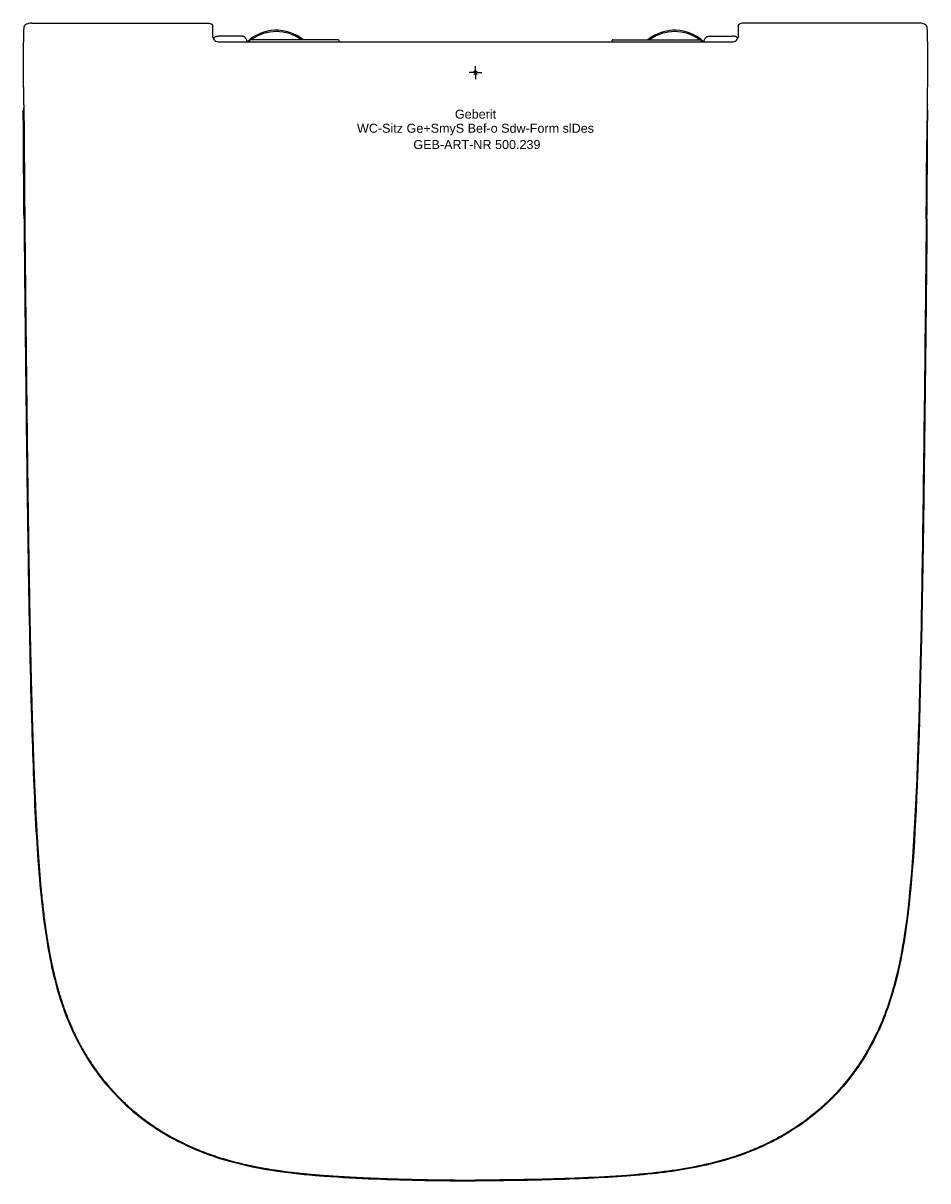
# Model space of a CAD drawing. Header units: millimetres. Extents: x -176 to 176, y -432 to 19.
import ezdxf
from ezdxf.enums import TextEntityAlignment as Align

# ---------------------------------------------------------------- set-up
doc = ezdxf.new("R2010")
doc.units = ezdxf.units.MM
doc.layers.get('0').update_dxf_attribs({"linetype": 'CONTINUOUS'})
for name, color, linetype, lineweight in [('Arbeitspunkt(DIN)', 7, 'CONTINUOUS', 25), ('GEB-ART-NR', 1, 'CONTINUOUS', 18), ('GEB-BEZUG', 2, 'CONTINUOUS', 25), ('GEB-TEXT', 5, 'CONTINUOUS', 18)]:
    doc.layers.add(name, color=color, linetype=linetype, lineweight=lineweight)
doc.layers.add('GEB-KONTUR-A', color=5, linetype='CONTINUOUS')
doc.styles.get("Standard").update_dxf_attribs({"font": 'arial.ttf'})

# ---------------------------------------------------------------- blocks, each defined once
blk = doc.blocks.new('Einfügepunkt')
at = {"layer": 'GEB-BEZUG'}
for p, q in [((-0.71, -0.71), (0.71, 0.71)), ((-0.71, 0.71), (0.71, -0.71))]:
    blk.add_line(p, q, dxfattribs=at)

msp = doc.modelspace()

# ---------------------------------------------------------------- linework, layer by layer
at = {"layer": 'Arbeitspunkt(DIN)', "ltscale": 25}
for q in [(-2.5, 0), (0, 2.5), (0, -2.5), (2.5, 0)]:
    msp.add_line((0, 0), q, dxfattribs=at)
at = {"layer": 'GEB-KONTUR-A', "ltscale": 25}
for p, q in [((-172.59, 19.27), (-104.36, 19.27)), ((172.59, 19.27), (104.36, 19.27)), ((-91, 14.22), (-100.01, 14.22)), ((91, 14.22), (100.01, 14.22)), ((-99.65, 12), (0, 12)), ((-89.01, 12.39), (-88.97, 12.02)), ((-88, 12), (-88, 12.25)), ((-53.5, 12.75), (-87.5, 12.75)), ((-53, 12.25), (-53, 12)), ((0, 12), (99.65, 12)), ((53, 12.25), (53, 12)), ((53.5, 12.75), (87.5, 12.75)), ((88, 12), (88, 12.25)), ((88.97, 12.02), (89.01, 12.39)), ((-175.13, -12.9), (-175.13, -12.9)), ((175.13, -12.9), (175.13, -12.9))]:
    msp.add_line(p, q, dxfattribs=at)
for centre, radius, start, end in [((-77.5, 0), 16.5, 50.5994, 133.3418), ((-77.5, 0), 16, 52.8327, 127.1673), ((77.5, 0), 16.5, 46.6582, 129.4006), ((77.5, 0), 16, 52.8327, 127.1673), ((-77.5, 0), 16, 131.0145, 131.4096), ((-87.5, 12.25), 0.5, 90, 180.0001), ((-53.5, 12.25), 0.5, 359.9999, 90), ((53.5, 12.25), 0.5, 90, 180.0001), ((87.5, 12.25), 0.5, 359.9999, 90), ((77.5, 0), 16, 48.5904, 48.9855)]:
    msp.add_arc(centre, radius, start, end, dxfattribs=at)
for centre, major_axis, ratio, start_param, end_param in [((-102.38, 0), (0, -19.12), 0.017455, 2.378597, 2.822905), ((102.38, 0), (0, -19.12), 0.017455, 3.46028, 3.904588), ((-175.5, -0.04), (0.1, -19.01), 0.026836, 5.369583, 5.410315), ((175.5, -0.04), (0.1, 19.01), 0.026836, 4.014463, 4.055195)]:
    msp.add_ellipse(centre, major_axis=major_axis, ratio=ratio, start_param=start_param, end_param=end_param, dxfattribs=at)
for points, knots in [([(-175.07, 18.67), (-175.26, 18.55), (-175.43, 18.4), (-175.68, 18.02), (-175.76, 17.79), (-175.78, 17.52)], [0.000001, 0.000001, 0.000001, 0.000001, 0.2091399, 0.2091399, 0.418281, 0.418281, 0.418281, 0.418281]), ([(-172.59, 19.27), (-172.74, 19.27), (-172.87, 19.27), (-173.15, 19.25), (-173.28, 19.23), (-173.77, 19.17), (-174.05, 19.09), (-174.56, 18.94), (-174.84, 18.81), (-175.07, 18.67)], [0, 0, 0, 0, 0.0424875, 0.0424875, 0.0886498, 0.0886498, 0.2290236, 0.2290236, 0.4652586, 0.4652586, 0.4652586, 0.4652586]), ([(-104.36, 19.27), (-104.31, 19.27), (-104.25, 19.27), (-104.15, 19.27), (-104.1, 19.26), (-103.94, 19.25), (-103.84, 19.24), (-103.51, 19.19), (-103.33, 19.13), (-103, 19.02), (-102.82, 18.93), (-102.67, 18.83)], [-0.3681815, -0.3681815, -0.3681815, -0.3681815, -0.3504319, -0.3504319, -0.3319618, -0.3319618, -0.2909682, -0.2909682, -0.1841695, -0.1841695, -0.000001, -0.000001, -0.000001, -0.000001]), ([(-102.67, 18.83), (-102.56, 18.75), (-102.46, 18.66), (-102.33, 18.43), (-102.28, 18.3), (-102.27, 18.16)], [0.000001, 0.000001, 0.000001, 0.000001, 0.1391501, 0.1391501, 0.2783002, 0.2783002, 0.2783002, 0.2783002]), ([(102.27, 18.16), (102.28, 18.3), (102.33, 18.43), (102.46, 18.66), (102.56, 18.75), (102.67, 18.83)], [-0.2783002, -0.2783002, -0.2783002, -0.2783002, -0.1391501, -0.1391501, -0.000001, -0.000001, -0.000001, -0.000001]), ([(104.36, 19.27), (104.31, 19.27), (104.25, 19.27), (104.15, 19.27), (104.1, 19.26), (103.94, 19.25), (103.84, 19.24), (103.51, 19.19), (103.33, 19.13), (103, 19.02), (102.82, 18.93), (102.67, 18.83)], [0, 0, 0, 0, 0.0157926, 0.0157926, 0.032226, 0.032226, 0.0686981, 0.0686981, 0.1637121, 0.1637121, 0.3276365, 0.3276365, 0.3276365, 0.3276365]), ([(175.07, 18.67), (174.84, 18.81), (174.57, 18.93), (174.07, 19.09), (173.79, 19.16), (173.29, 19.23), (173.16, 19.25), (172.88, 19.27), (172.74, 19.27), (172.59, 19.27)], [0.000001, 0.000001, 0.000001, 0.000001, 0.253361, 0.253361, 0.408193, 0.408193, 0.4590346, 0.4590346, 0.5057526, 0.5057526, 0.5057526, 0.5057526]), ([(175.78, 17.52), (175.76, 17.79), (175.68, 18.02), (175.43, 18.4), (175.26, 18.55), (175.07, 18.67)], [-0.418281, -0.418281, -0.418281, -0.418281, -0.2091399, -0.2091399, -0.000001, -0.000001, -0.000001, -0.000001]), ([(-175.78, 17.52), (-175.81, 17), (-175.84, 16.34), (-175.87, 15.55), (-175.87, 15.32), (-175.88, 15.07), (-175.89, 14.81), (-175.91, 13.97), (-175.93, 13.03), (-175.95, 11.99), (-175.96, 11.41), (-175.97, 10.81), (-175.98, 10.18), (-175.99, 8.96), (-176, 7.66), (-176.01, 6.3), (-176.01, 5.83), (-176.01, 5.35), (-176.02, 4.87), (-176.02, 3.9), (-176.02, 2.91), (-176.02, 1.92), (-176.01, 1.16), (-176.01, 0.39), (-176.01, -0.37), (-176, -1.17), (-176, -1.97), (-175.99, -2.76), (-175.98, -3.92), (-175.97, -5.05), (-175.95, -6.15), (-175.93, -7.46), (-175.91, -8.71), (-175.88, -9.88), (-175.87, -10.49), (-175.86, -11.08), (-175.84, -11.65)], [0.000018, 0.000018, 0.000018, 0.000018, 0.413103, 0.413103, 0.413103, 0.537281, 0.537281, 0.537281, 0.940561, 0.940561, 0.940561, 1.165348, 1.165348, 1.165348, 1.598482, 1.598482, 1.598482, 1.748768, 1.748768, 1.748768, 2.049221, 2.049221, 2.049221, 2.278683, 2.278683, 2.278683, 2.518876, 2.518876, 2.518876, 2.868001, 2.868001, 2.868001, 3.28138, 3.28138, 3.28138, 3.49612, 3.49612, 3.49612, 3.49612]), ([(-102.15, 13.82), (-102.14, 13.59), (-102.08, 13.37), (-101.82, 12.93), (-101.64, 12.73), (-101.17, 12.38), (-100.9, 12.24), (-100.3, 12.05), (-99.98, 12), (-99.65, 12)], [0, 0, 0, 0, 0.0976798, 0.0976798, 0.1955828, 0.1955828, 0.2934903, 0.2934903, 0.3911656, 0.3911656, 0.3911656, 0.3911656]), ([(-102.04, 13.32), (-102.01, 13.4), (-101.97, 13.47), (-101.83, 13.67), (-101.7, 13.78), (-101.55, 13.87)], [-0.2369511, -0.2369511, -0.2369511, -0.2369511, -0.1580288, -0.1580288, 0, 0, 0, 0]), ([(-101.55, 13.87), (-101.35, 13.98), (-101.11, 14.06), (-100.73, 14.15), (-100.59, 14.18), (-100.37, 14.2), (-100.3, 14.21), (-100.15, 14.21), (-100.08, 14.22), (-100.01, 14.22)], [0.0003911, 0.0003911, 0.0003911, 0.0003911, 0.1981558, 0.1981558, 0.2819828, 0.2819828, 0.3180698, 0.3180698, 0.3517898, 0.3517898, 0.3517898, 0.3517898]), ([(-89.01, 12.39), (-89.01, 12.39), (-89.01, 12.39), (-89.01, 12.39), (-89.02, 12.45), (-89.03, 12.52), (-89.04, 12.58), (-89.06, 12.71), (-89.1, 12.84), (-89.15, 12.96), (-89.21, 13.09), (-89.27, 13.22), (-89.36, 13.34), (-89.42, 13.43), (-89.48, 13.51), (-89.56, 13.59), (-89.56, 13.6), (-89.57, 13.61), (-89.58, 13.61), (-89.68, 13.71), (-89.78, 13.8), (-89.9, 13.88), (-89.99, 13.94), (-90.08, 13.99), (-90.18, 14.04), (-90.19, 14.04), (-90.21, 14.05), (-90.22, 14.06), (-90.34, 14.11), (-90.47, 14.15), (-90.6, 14.17), (-90.72, 14.2), (-90.85, 14.21), (-90.97, 14.22), (-90.98, 14.22), (-90.99, 14.22), (-91, 14.22)], [0.0195241, 0.0195241, 0.0195241, 0.0195241, 0.0195313, 0.0195313, 0.0195313, 0.0390304, 0.0390304, 0.0390304, 0.0780184, 0.0780184, 0.0780184, 0.1212986, 0.1212986, 0.1212986, 0.153494, 0.153494, 0.153494, 0.1565316, 0.1565316, 0.1565316, 0.1980231, 0.1980231, 0.1980231, 0.2298604, 0.2298604, 0.2298604, 0.234673, 0.234673, 0.234673, 0.2742791, 0.2742791, 0.2742791, 0.3114546, 0.3114546, 0.3114546, 0.3138401, 0.3138401, 0.3138401, 0.3138401]), ([(89.01, 12.39), (89.01, 12.39), (89.01, 12.39), (89.01, 12.39), (89.02, 12.45), (89.03, 12.52), (89.04, 12.58), (89.06, 12.71), (89.1, 12.84), (89.15, 12.96), (89.21, 13.09), (89.27, 13.22), (89.36, 13.34), (89.42, 13.43), (89.48, 13.51), (89.56, 13.59), (89.56, 13.6), (89.57, 13.61), (89.58, 13.61), (89.68, 13.71), (89.78, 13.8), (89.9, 13.88), (89.99, 13.94), (90.08, 13.99), (90.18, 14.04), (90.19, 14.04), (90.21, 14.05), (90.22, 14.06), (90.34, 14.11), (90.47, 14.15), (90.6, 14.17), (90.72, 14.2), (90.85, 14.21), (90.97, 14.22), (90.98, 14.22), (90.99, 14.22), (91, 14.22)], [-0.2961572, -0.2961572, -0.2961572, -0.2961572, -0.2961499, -0.2961499, -0.2961499, -0.2765287, -0.2765287, -0.2765287, -0.2372968, -0.2372968, -0.2372968, -0.1937458, -0.1937458, -0.1937458, -0.161349, -0.161349, -0.161349, -0.1582924, -0.1582924, -0.1582924, -0.1165413, -0.1165413, -0.1165413, -0.0845049, -0.0845049, -0.0845049, -0.0796622, -0.0796622, -0.0796622, -0.0398084, -0.0398084, -0.0398084, -0.0024004, -0.0024004, -0.0024004, 0, 0, 0, 0]), ([(99.65, 12), (99.98, 12), (100.3, 12.05), (100.9, 12.24), (101.17, 12.38), (101.64, 12.73), (101.82, 12.93), (102.08, 13.37), (102.14, 13.59), (102.15, 13.82)], [-0.3911656, -0.3911656, -0.3911656, -0.3911656, -0.2934903, -0.2934903, -0.1955828, -0.1955828, -0.0976798, -0.0976798, 0, 0, 0, 0]), ([(101.55, 13.87), (101.35, 13.98), (101.11, 14.06), (100.73, 14.15), (100.59, 14.18), (100.37, 14.2), (100.3, 14.21), (100.15, 14.21), (100.08, 14.22), (100.01, 14.22)], [-0.2322101, -0.2322101, -0.2322101, -0.2322101, -0.1015239, -0.1015239, -0.0461297, -0.0461297, -0.0222827, -0.0222827, 0, 0, 0, 0]), ([(102.04, 13.32), (102.01, 13.4), (101.97, 13.47), (101.83, 13.67), (101.7, 13.78), (101.55, 13.87)], [0.0792373, 0.0792373, 0.0792373, 0.0792373, 0.1583386, 0.1583386, 0.3167258, 0.3167258, 0.3167258, 0.3167258]), ([(175.84, -11.65), (175.87, -10.56), (175.9, -9.38), (175.92, -8.14), (175.93, -7.49), (175.94, -6.83), (175.95, -6.15), (175.97, -5.05), (175.98, -3.92), (175.99, -2.76), (176, -1.97), (176, -1.17), (176.01, -0.37), (176.01, 0.39), (176.01, 1.16), (176.02, 1.92), (176.02, 2.91), (176.02, 3.9), (176.02, 4.87), (176.01, 6.26), (176, 7.61), (175.99, 8.88), (175.99, 9.32), (175.98, 9.75), (175.98, 10.18), (175.96, 11.31), (175.95, 12.36), (175.93, 13.31), (175.91, 13.84), (175.9, 14.35), (175.89, 14.81), (175.86, 15.67), (175.84, 16.41), (175.81, 17.01), (175.8, 17.2), (175.79, 17.37), (175.78, 17.52)], [-3.49612, -3.49612, -3.49612, -3.49612, -3.082741, -3.082741, -3.082741, -2.868002, -2.868002, -2.868002, -2.518876, -2.518876, -2.518876, -2.278683, -2.278683, -2.278683, -2.049221, -2.049221, -2.049221, -1.748768, -1.748768, -1.748768, -1.315634, -1.315634, -1.315634, -1.165348, -1.165348, -1.165348, -0.762068, -0.762068, -0.762068, -0.537282, -0.537282, -0.537282, -0.124184, -0.124184, -0.124184, -0.000018, -0.000018, -0.000018, -0.000018]), ([(-175.83, -12.25), (-175.81, -12.73), (-175.8, -13.22), (-175.79, -13.72), (-175.77, -14.51), (-175.75, -15.34), (-175.73, -16.2), (-175.72, -16.77), (-175.71, -17.36), (-175.7, -17.96), (-175.7, -18.26), (-175.69, -18.55), (-175.69, -18.86), (-175.68, -19.45), (-175.67, -20.05), (-175.66, -20.66), (-175.65, -21.59), (-175.64, -22.53), (-175.63, -23.49), (-175.63, -24.11), (-175.62, -24.75), (-175.62, -25.38), (-175.62, -25.7), (-175.61, -26.03), (-175.61, -26.35)], [-1.525689, -1.525689, -1.525689, -1.525689, -1.340103, -1.340103, -1.340103, -1.051471, -1.051471, -1.051471, -0.858077, -0.858077, -0.858077, -0.76284, -0.76284, -0.76284, -0.575523, -0.575523, -0.575523, -0.287761, -0.287761, -0.287761, -0.097792, -0.097792, -0.097792, 0, 0, 0, 0]), ([(175.83, -12.25), (175.81, -12.73), (175.8, -13.22), (175.79, -13.72), (175.77, -14.51), (175.75, -15.34), (175.73, -16.2), (175.72, -16.77), (175.71, -17.36), (175.7, -17.96), (175.7, -18.26), (175.69, -18.55), (175.69, -18.86), (175.68, -19.45), (175.67, -20.05), (175.66, -20.66), (175.65, -21.59), (175.64, -22.53), (175.63, -23.49), (175.63, -24.11), (175.62, -24.75), (175.62, -25.38), (175.62, -25.7), (175.61, -26.03), (175.61, -26.35)], [0, 0, 0, 0, 0.185589, 0.185589, 0.185589, 0.47422, 0.47422, 0.47422, 0.667616, 0.667616, 0.667616, 0.762851, 0.762851, 0.762851, 0.95017, 0.95017, 0.95017, 1.237937, 1.237937, 1.237937, 1.427908, 1.427908, 1.427908, 1.525703, 1.525703, 1.525703, 1.525703]), ([(-175.79, -13.8), (-175.81, -13.87), (-175.84, -13.94), (-175.93, -14.26), (-175.97, -14.53), (-175.97, -14.79)], [0.2120369, 0.2120369, 0.2120369, 0.2120369, 0.2336404, 0.2336404, 0.3132799, 0.3132799, 0.3132799, 0.3132799]), ([(-175.69, -56.91), (-175.76, -49.88), (-175.81, -42.85), (-175.86, -35.83), (-175.9, -28.81), (-175.94, -21.8), (-175.97, -14.79)], [-4.217126, -4.217126, -4.217126, -4.217126, -2.108562, -2.108562, -2.108562, -0.000001, -0.000001, -0.000001, -0.000001]), ([(175.69, -56.91), (175.76, -49.88), (175.81, -42.85), (175.86, -35.83), (175.9, -28.81), (175.94, -21.8), (175.97, -14.79)], [-4.217093, -4.217093, -4.217093, -4.217093, -2.108545, -2.108545, -2.108545, -0.000001, -0.000001, -0.000001, -0.000001]), ([(175.97, -14.79), (175.97, -14.53), (175.93, -14.26), (175.84, -13.94), (175.81, -13.87), (175.79, -13.8)], [-0.3132806, -0.3132806, -0.3132806, -0.3132806, -0.2336408, -0.2336408, -0.2120376, -0.2120376, -0.2120376, -0.2120376]), ([(-175.61, -26.35), (-175.59, -31.44), (-175.55, -36.53), (-175.52, -41.62), (-175.48, -46.72), (-175.44, -51.81), (-175.39, -56.91)], [0.000001, 0.000001, 0.000001, 0.000001, 1.528933, 1.528933, 1.528933, 3.057826, 3.057826, 3.057826, 3.057826]), ([(175.39, -56.91), (175.44, -51.81), (175.48, -46.72), (175.52, -41.62), (175.55, -36.53), (175.59, -31.44), (175.61, -26.35)], [-3.05776, -3.05776, -3.05776, -3.05776, -1.528934, -1.528934, -1.528934, -0.000001, -0.000001, -0.000001, -0.000001]), ([(-175.69, -56.91), (-175.41, -87.42), (-175.06, -117.92), (-174.68, -148.43), (-174.49, -163.76), (-174.29, -179.1), (-174.03, -194.43)], [0, 0, 0, 0, 0.665437, 0.665437, 0.665437, 1, 1, 1, 1]), ([(175.39, -56.91), (175.33, -63.6), (175.26, -70.29), (175.19, -76.97), (175.18, -78.27), (175.17, -79.52), (175.15, -81.01), (174.93, -102.5), (174.28, -162.42), (173.73, -194.26)], [0.000001, 0.000001, 0.000001, 0.000001, 2.008333, 2.008333, 2.008333, 2.398479, 2.398479, 2.398479, 8.033328, 8.033328, 8.033328, 8.033328]), ([(175.69, -56.91), (175.66, -59.91), (175.63, -63.04), (175.6, -66.29), (175.57, -69.52), (175.54, -72.87), (175.5, -76.34), (175.46, -80.05), (175.42, -83.9), (175.38, -87.9), (175.32, -93.44), (175.26, -99.25), (175.19, -105.33), (175.15, -108.45), (175.12, -111.64), (175.08, -114.9), (175.05, -118), (175.01, -121.16), (174.97, -124.39), (174.97, -124.81), (174.96, -125.19), (174.96, -125.67), (174.92, -129.12), (174.88, -132.47), (174.84, -135.72), (174.79, -139.95), (174.74, -144.01), (174.69, -147.9), (174.64, -151.94), (174.59, -155.79), (174.54, -159.47), (174.5, -162.45), (174.47, -165.32), (174.43, -168.07), (174.39, -170.71), (174.36, -173.23), (174.32, -175.65), (174.29, -177.97), (174.26, -180.2), (174.23, -182.31), (174.19, -184.56), (174.16, -186.7), (174.12, -188.72), (174.09, -190.74), (174.06, -192.64), (174.03, -194.43)], [0, 0, 0, 0, 0.082069, 0.082069, 0.082069, 0.163443, 0.163443, 0.163443, 0.250517, 0.250517, 0.250517, 0.371352, 0.371352, 0.371352, 0.43332, 0.43332, 0.43332, 0.492187, 0.492187, 0.492187, 0.5, 0.5, 0.5, 0.555791, 0.555791, 0.555791, 0.628422, 0.628422, 0.628422, 0.703722, 0.703722, 0.703722, 0.764946, 0.764946, 0.764946, 0.82371, 0.82371, 0.82371, 0.880171, 0.880171, 0.880171, 0.940086, 0.940086, 0.940086, 1, 1, 1, 1]), ([(-174.03, -194.43), (-173.68, -214.65), (-173.3, -234.88), (-172.68, -255.09), (-172.26, -268.42), (-171.78, -281.76), (-171.03, -295.08), (-170.31, -307.71), (-169.38, -320.33), (-167.62, -332.86)], [0, 0, 0, 0, 0.4376013, 0.4376013, 0.4376013, 0.7262965, 0.7262965, 0.7262965, 1, 1, 1, 1]), ([(173.73, -194.26), (173.62, -200.89), (173.15, -232.86), (172.11, -263.29), (172.1, -263.35), (172.1, -263.4), (172.1, -263.45), (172.1, -263.49), (172.1, -263.53), (172.1, -263.57), (171.04, -294.38), (169.72, -315.59), (167.36, -332.57)], [0, 0, 0, 0, 1.990222, 1.990222, 1.990222, 1.993726, 1.993726, 1.993726, 1.996225, 1.996225, 1.996225, 4.012586, 4.012586, 4.012586, 4.012586]), ([(174.03, -194.43), (173.92, -201.07), (173.45, -233.03), (172.4, -263.45), (172.4, -263.53), (172.4, -263.61), (172.39, -263.69), (172.28, -266.93), (172.17, -270.08), (172.05, -273.12), (171.04, -299), (169.76, -317.63), (167.62, -332.86)], [0, 0, 0, 0, 1.990304, 1.990304, 1.990304, 1.995362, 1.995362, 1.995362, 2.207916, 2.207916, 2.207916, 4.016725, 4.016725, 4.016725, 4.016725]), ([(-167.62, -332.86), (-166.34, -341.97), (-164.6, -351.02), (-161.89, -359.8), (-159.58, -367.28), (-156.53, -374.53), (-152.59, -381.29), (-151.98, -382.34), (-151.35, -383.38), (-150.69, -384.4)], [0, 0, 0, 0, 0.5043413, 0.5043413, 0.5043413, 0.933319, 0.933319, 0.933319, 1, 1, 1, 1]), ([(167.36, -332.57), (165.95, -342.63), (164.13, -351.33), (161.83, -358.95), (161.81, -359.02), (161.79, -359.09), (161.77, -359.17), (161.76, -359.2), (161.75, -359.24), (161.73, -359.27), (159.73, -365.86), (157.23, -372.09), (154.03, -378.08), (152.95, -380.12), (151.78, -382.12), (150.53, -384.1)], [0, 0, 0, 0, 3.04844, 3.04844, 3.04844, 3.07774, 3.07774, 3.07774, 3.091609, 3.091609, 3.091609, 5.739837, 5.739837, 5.739837, 6.638064, 6.638064, 6.638064, 6.638064]), ([(167.62, -332.86), (166.19, -343.06), (164.33, -351.83), (161.97, -359.52), (161.96, -359.57), (161.95, -359.61), (161.93, -359.65), (159.23, -368.45), (155.64, -376.61), (150.69, -384.4)], [0, 0, 0, 0, 3.0896, 3.0896, 3.0896, 3.107097, 3.107097, 3.107097, 6.647876, 6.647876, 6.647876, 6.647876]), ([(-150.69, -384.4), (-145.93, -391.89), (-140.06, -398.7), (-133.29, -404.45), (-125.45, -411.11), (-116.44, -416.34), (-106.88, -420.13), (-103.23, -421.58), (-99.5, -422.82), (-95.71, -423.87)], [0, 0, 0, 0, 0.384648, 0.384648, 0.384648, 0.8299109, 0.8299109, 0.8299109, 1, 1, 1, 1]), ([(150.53, -384.1), (150.03, -384.88), (149.53, -385.65), (149.01, -386.42), (148.46, -387.23), (147.9, -388.03), (147.33, -388.82), (146.71, -389.68), (146.08, -390.52), (145.43, -391.35), (144.69, -392.31), (143.92, -393.25), (143.13, -394.18), (142.22, -395.25), (141.29, -396.3), (140.33, -397.33), (139.21, -398.53), (138.06, -399.69), (136.87, -400.82), (135.84, -401.81), (134.77, -402.77), (133.69, -403.71), (132.7, -404.57), (131.69, -405.4), (130.66, -406.21), (129.99, -406.74), (129.31, -407.26), (128.62, -407.78), (128.46, -407.9), (128.29, -408.02), (128.13, -408.14), (127.96, -408.26), (127.8, -408.38), (127.63, -408.5), (127.46, -408.62), (127.3, -408.74), (127.13, -408.86), (127.04, -408.92), (126.95, -408.99), (126.86, -409.05), (125.72, -409.85), (124.56, -410.63), (123.39, -411.39), (122.28, -412.09), (121.16, -412.78), (120.01, -413.44), (118.92, -414.08), (117.81, -414.69), (116.68, -415.29), (115.6, -415.86), (114.51, -416.41), (113.4, -416.94), (112.35, -417.45), (111.28, -417.94), (110.2, -418.42), (109.17, -418.87), (108.13, -419.3), (107.08, -419.72), (106.11, -420.11), (105.13, -420.49), (104.14, -420.85), (103.18, -421.2), (102.22, -421.54), (101.25, -421.86), (100.33, -422.17), (99.41, -422.47), (98.47, -422.75), (97.53, -423.04), (96.59, -423.32), (95.63, -423.58)], [0, 0, 0, 0, 0.039389, 0.039389, 0.039389, 0.081386, 0.081386, 0.081386, 0.12672, 0.12672, 0.12672, 0.179464, 0.179464, 0.179464, 0.240715, 0.240715, 0.240715, 0.312187, 0.312187, 0.312187, 0.374718, 0.374718, 0.374718, 0.431584, 0.431584, 0.431584, 0.46875, 0.46875, 0.46875, 0.477474, 0.477474, 0.477474, 0.486207, 0.486207, 0.486207, 0.495077, 0.495077, 0.495077, 0.5, 0.5, 0.5, 0.5625, 0.5625, 0.5625, 0.621112, 0.621112, 0.621112, 0.677302, 0.677302, 0.677302, 0.731005, 0.731005, 0.731005, 0.78213, 0.78213, 0.78213, 0.830681, 0.830681, 0.830681, 0.875513, 0.875513, 0.875513, 0.918489, 0.918489, 0.918489, 0.959245, 0.959245, 0.959245, 1, 1, 1, 1]), ([(150.69, -384.4), (147.41, -389.57), (142.99, -395.46), (136.77, -401.33), (133.99, -403.97), (130.84, -406.59), (127.3, -409.11), (127.22, -409.16), (127.15, -409.22), (127.07, -409.27), (127.05, -409.29), (127.02, -409.31), (126.99, -409.33), (126.97, -409.34), (126.95, -409.36), (126.93, -409.37), (118.34, -415.41), (108.85, -419.86), (98.81, -422.96), (97.79, -423.28), (96.75, -423.58), (95.71, -423.87)], [0, 0, 0, 0, 1.837458, 1.837458, 1.837458, 2.661447, 2.661447, 2.661447, 2.678752, 2.678752, 2.678752, 2.685376, 2.685376, 2.685376, 2.68996, 2.68996, 2.68996, 4.673066, 4.673066, 4.673066, 4.876472, 4.876472, 4.876472, 4.876472]), ([(95.63, -423.58), (87.9, -425.74), (80.04, -427.13), (72.04, -428.1), (67.63, -428.63), (63.19, -429.04), (58.81, -429.36)], [0, 0, 0, 0, 2.408063, 2.408063, 2.408063, 3.735714, 3.735714, 3.735714, 3.735714]), ([(-95.71, -423.87), (-84.87, -426.89), (-73.66, -428.43), (-62.45, -429.37), (-61.25, -429.47), (-60.06, -429.57), (-58.86, -429.66)], [0, 0, 0, 0, 0.903557, 0.903557, 0.903557, 1, 1, 1, 1]), ([(95.71, -423.87), (87.95, -426.03), (80.07, -427.43), (72.04, -428.4), (67.64, -428.93), (63.22, -429.33), (58.86, -429.66)], [0, 0, 0, 0, 2.415708, 2.415708, 2.415708, 3.73887, 3.73887, 3.73887, 3.73887]), ([(-58.86, -429.66), (-45.85, -430.62), (-32.82, -431.08), (-19.78, -431.32), (-13.19, -431.44), (-6.59, -431.5), (0, -431.5)], [0, 0, 0, 0, 0.664119, 0.664119, 0.664119, 1, 1, 1, 1]), ([(58.81, -429.36), (53.22, -429.77), (47.42, -430.1), (41.67, -430.35), (37.87, -430.52), (34.09, -430.65), (30.4, -430.76), (26.58, -430.88), (22.79, -430.97), (18.96, -431.03), (12.67, -431.15), (6.34, -431.2), (0, -431.2)], [0, 0, 0, 0, 1.681733, 1.681733, 1.681733, 2.794074, 2.794074, 2.794074, 3.944187, 3.944187, 3.944187, 5.837387, 5.837387, 5.837387, 5.837387]), ([(58.86, -429.66), (49.24, -430.37), (39.01, -430.82), (29.46, -431.09), (29.42, -431.09), (29.38, -431.09), (29.34, -431.1), (19.64, -431.37), (9.83, -431.5), (0, -431.5)], [0, 0, 0, 0, 2.893874, 2.893874, 2.893874, 2.90536, 2.90536, 2.90536, 5.842188, 5.842188, 5.842188, 5.842188])]:
    msp.add_open_spline(points, degree=3, knots=knots, dxfattribs=at)
for points, degree in [([(-88.97, 12.02), (-88.97, 12.01), (-88.97, 12.01), (-88.97, 12.01), (-88.97, 12.01), (-88.97, 12.01)], 5), ([(-88.97, 12.01), (-88.97, 12.01), (-88.97, 12), (-88.97, 12)], 3), ([(88.97, 12.02), (88.97, 12.01), (88.97, 12.01), (88.97, 12.01), (88.97, 12.01), (88.97, 12.01)], 5), ([(88.97, 12), (88.97, 12), (88.97, 12.01), (88.97, 12.01)], 3), ([(-175.39, -56.91), (-175.33, -63.72), (-175.26, -70.53), (-175.19, -77.34), (-175.12, -84.14), (-175.05, -90.95)], 5), ([(-175.05, -90.95), (-174.82, -111.61), (-174.58, -132.27), (-174.34, -152.94), (-174.09, -173.6), (-173.73, -194.26)], 5), ([(-173.73, -194.26), (-173.26, -221.95), (-172.84, -249.69), (-171.55, -277.29), (-171.18, -305.12), (-167.36, -332.57)], 5), ([(-167.36, -332.57), (-165.85, -343.4), (-163.75, -354.11), (-160.9, -364.77), (-156.37, -374.87), (-150.53, -384.1)], 5), ([(-150.53, -384.1), (-143.12, -395.79), (-133.56, -406.17), (-121.73, -414.2), (-108.98, -419.86), (-95.63, -423.58)], 5), ([(-95.63, -423.58), (-88.44, -425.59), (-81.09, -427.06), (-73.69, -428.08), (-66.26, -428.81), (-58.81, -429.36)], 5), ([(-58.81, -429.36), (-47.07, -430.23), (-35.31, -430.72), (-23.54, -431.05), (-11.77, -431.2), (0, -431.2)], 5)]:
    msp.add_open_spline(points, degree=degree, dxfattribs=at)

# ---------------------------------------------------------------- block references
at = {"ltscale": 25}
msp.add_blockref('Einfügepunkt', (0, 0), dxfattribs=at)

# ---------------------------------------------------------------- texts
at = {"layer": 'GEB-ART-NR'}
msp.add_text('GEB-ART-NR 500.239', height=3.5, dxfattribs=at).set_placement((0.55, -29.74), align=Align.CENTER)
at = {"layer": 'GEB-TEXT'}
for s, p in [('Geberit', (0, -17.9)), ('WC-Sitz Ge+SmyS Bef-o Sdw-Form slDes', (0, -23.4))]:
    msp.add_text(s, height=3.5, dxfattribs=at).set_placement(p, align=Align.CENTER)

doc.saveas('drawing.dxf')
